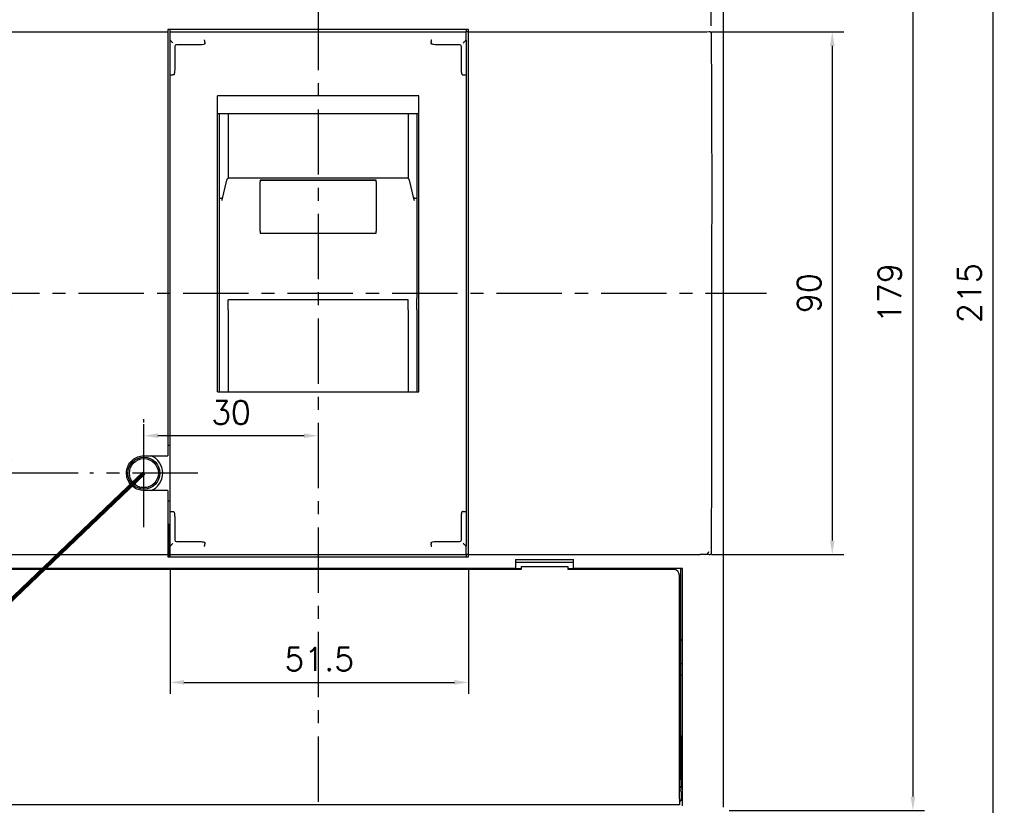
# Model space of a CAD drawing. Extents: x -2108 to 2710, y -907 to 1817.
# Tile 6 of 23: x -1721 to -1551, y 1285 to 1420. Entities that reach past the tile are written whole.
import ezdxf

# ---------------------------------------------------------------- set-up
doc = ezdxf.new("R2010")
doc.units = 0
doc.header["$LTSCALE"] = 3
doc.header["$MEASUREMENT"] = 0
doc.linetypes.add('CENTER', pattern=[2, 1.25, -0.25, 0.25, -0.25])
doc.layers.get('0').update_dxf_attribs({"linetype": 'CONTINUOUS'})
doc.layers.get('Defpoints').update_dxf_attribs({"linetype": 'CONTINUOUS'})
doc.layers.add('cen', color=1, linetype='CENTER')
doc.layers.add('di', color=3, linetype='CONTINUOUS')
doc.styles.add('KIM', font='ROMANS.shx', dxfattribs={"height": 5, "bigfont": 'GSG1.shx'})
doc.styles.get("Standard").update_dxf_attribs({"font": 'romans.shx', "height": 4, "bigfont": 'ghs.shx'})
doc.dimstyles.get("Standard").update_dxf_attribs({"dimtxt": 0.18, "dimasz": 0.18, "dimexe": 0.18, "dimexo": 0.0625, "dimgap": 0.09, "dimtad": 0, "dimtih": 1, "dimtoh": 1, "dimdec": 4, "dimzin": 0, "dimdsep": 46, "dimtxsty": 'Standard', "dimcen": 0.09, "dimadec": 0, "dimazin": 0, "dimtfac": 1, "dimtdec": 4, "dimtofl": 0, "dimtmove": 0, "dimatfit": 3, "dimfxl": 0, "dimtolj": 1, "dimtzin": 0, "dimarcsym": 0})
doc.dimstyles.new('STANDARD$0', dxfattribs={"dimtxt": 5, "dimasz": 5, "dimexe": 1, "dimexo": 2, "dimgap": 2, "dimtad": 1, "dimdec": 4, "dimzin": 12, "dimdsep": 46, "dimtxsty": 'KIM', "dimcen": -1, "dimdle": 0.1, "dimadec": 0, "dimazin": 0, "dimtfac": 1, "dimtdec": 4, "dimtmove": 0, "dimatfit": 3, "dimfxl": 0, "dimtolj": 1, "dimtzin": 0, "dimarcsym": 0})

# ---------------------------------------------------------------- blocks, each defined once
blk = doc.blocks.new('*D81')
at = {"layer": 'Defpoints', "color": 0}
for p in [(-1694.74, 1327.78), (-1643.34, 1327.78), (-1643.34, 1306.15)]:
    blk.add_point(p, dxfattribs=at)
at = {"layer": 'di'}
for p, q in [((-1694.74, 1325.78), (-1694.74, 1304.15)), ((-1643.34, 1325.78), (-1643.34, 1304.15)), ((-1692.34, 1306.15), (-1645.74, 1306.15))]:
    blk.add_line(p, q, dxfattribs=at)
for points in [[(-1692.34, 1306.55), (-1692.34, 1305.75), (-1694.74, 1306.15)], [(-1645.74, 1306.55), (-1645.74, 1305.75), (-1643.34, 1306.15)]]:
    blk.add_solid(points, dxfattribs=at)
at = {"layer": 'di', "insert": (-1669.04, 1310.15), "char_height": 4, "attachment_point": 5}
blk.add_mtext('\\A1;51.5', dxfattribs=at)
blk = doc.blocks.new('*D71')
at = {"layer": 'Defpoints', "color": 0}
for p in [(-1599.84, 1462.28), (-1600.4, 1284.08), (-1566.77, 1284.08)]:
    blk.add_point(p, dxfattribs=at)
at = {"layer": 'di'}
for p, q in [((-1597.84, 1462.28), (-1564.77, 1462.28)), ((-1566.77, 1459.88), (-1566.77, 1286.48)), ((-1598.4, 1284.08), (-1564.77, 1284.08))]:
    blk.add_line(p, q, dxfattribs=at)
for points in [[(-1567.17, 1459.88), (-1566.37, 1459.88), (-1566.77, 1462.28)], [(-1567.17, 1286.48), (-1566.37, 1286.48), (-1566.77, 1284.08)]]:
    blk.add_solid(points, dxfattribs=at)
at = {"layer": 'di', "insert": (-1570.77, 1373.18), "char_height": 4, "attachment_point": 5, "rotation": 90}
blk.add_mtext('\\A1;179', dxfattribs=at)
blk = doc.blocks.new('*D72')
at = {"layer": 'Defpoints', "color": 0}
for p in [(-1601.53, 1436.86), (-1736.95, 1417.44), (-1601.53, 1417.25)]:
    blk.add_point(p, dxfattribs=at)
at = {"layer": 'di'}
for p, q in [((-1736.95, 1419.44), (-1736.95, 1438.86)), ((-1601.53, 1419.25), (-1601.53, 1438.86)), ((-1734.55, 1436.86), (-1603.93, 1436.86))]:
    blk.add_line(p, q, dxfattribs=at)
for points in [[(-1734.55, 1437.26), (-1734.55, 1436.46), (-1736.95, 1436.86)], [(-1603.93, 1437.26), (-1603.93, 1436.46), (-1601.53, 1436.86)]]:
    blk.add_solid(points, dxfattribs=at)
at = {"layer": 'di', "insert": (-1669.24, 1440.86), "char_height": 4, "attachment_point": 5}
blk.add_mtext('\\A1;136', dxfattribs=at)
blk = doc.blocks.new('*D73')
at = {"layer": 'Defpoints', "color": 0}
for p in [(-1699.24, 1348.63), (-1669.24, 1348.63), (-1699.24, 1342.18)]:
    blk.add_point(p, dxfattribs=at)
at = {"layer": 'di'}
for p, q in [((-1699.24, 1344.18), (-1699.24, 1350.63)), ((-1671.64, 1348.63), (-1696.84, 1348.63))]:
    blk.add_line(p, q, dxfattribs=at)
for points in [[(-1696.84, 1349.03), (-1696.84, 1348.23), (-1699.24, 1348.63)], [(-1671.64, 1349.03), (-1671.64, 1348.23), (-1669.24, 1348.63)]]:
    blk.add_solid(points, dxfattribs=at)
at = {"layer": 'di', "insert": (-1684.24, 1352.63), "char_height": 4, "attachment_point": 5}
blk.add_mtext('\\A1;30', dxfattribs=at)
blk = doc.blocks.new('*D97')
at = {"layer": 'Defpoints', "color": 0}
for p in [(-1603.44, 1418.18), (-1603.44, 1328.18), (-1580.66, 1328.18)]:
    blk.add_point(p, dxfattribs=at)
at = {"layer": 'di'}
for p, q in [((-1601.44, 1418.18), (-1578.66, 1418.18)), ((-1580.66, 1415.78), (-1580.66, 1330.58)), ((-1601.44, 1328.18), (-1578.66, 1328.18))]:
    blk.add_line(p, q, dxfattribs=at)
for points in [[(-1581.06, 1415.78), (-1580.26, 1415.78), (-1580.66, 1418.18)], [(-1581.06, 1330.58), (-1580.26, 1330.58), (-1580.66, 1328.18)]]:
    blk.add_solid(points, dxfattribs=at)
at = {"layer": 'di', "insert": (-1584.66, 1373.18), "char_height": 4, "attachment_point": 5, "rotation": 90}
blk.add_mtext('\\A1;90', dxfattribs=at)
blk = doc.blocks.new('*D104')
at = {"layer": 'Defpoints', "color": 0}
for p in [(-1639.67, 1480.68), (-1639.65, 1265.68), (-1553.03, 1265.68)]:
    blk.add_point(p, dxfattribs=at)
at = {"layer": 'di'}
for p, q in [((-1637.67, 1480.68), (-1551.03, 1480.68)), ((-1553.03, 1478.28), (-1553.03, 1268.08)), ((-1637.65, 1265.68), (-1551.03, 1265.68))]:
    blk.add_line(p, q, dxfattribs=at)
for points in [[(-1553.43, 1478.28), (-1552.63, 1478.28), (-1553.03, 1480.68)], [(-1553.43, 1268.08), (-1552.63, 1268.08), (-1553.03, 1265.68)]]:
    blk.add_solid(points, dxfattribs=at)
at = {"layer": 'di', "insert": (-1557.03, 1373.18), "char_height": 4, "attachment_point": 5, "rotation": 90}
blk.add_mtext('\\A1;215', dxfattribs=at)
blk = doc.blocks.new('*D105')
at = {"layer": 'Defpoints', "color": 0}
for p in [(-1722.29, 1373.18), (-1722.29, 1342.18), (-1708.54, 1342.18)]:
    blk.add_point(p, dxfattribs=at)
at = {"layer": 'di'}
for p, q in [((-1722.29, 1370.78), (-1722.29, 1344.58)), ((-1710.54, 1342.18), (-1724.29, 1342.18))]:
    blk.add_line(p, q, dxfattribs=at)
for points in [[(-1722.69, 1370.78), (-1721.89, 1370.78), (-1722.29, 1373.18)], [(-1722.69, 1344.58), (-1721.89, 1344.58), (-1722.29, 1342.18)]]:
    blk.add_solid(points, dxfattribs=at)
at = {"layer": 'di', "insert": (-1726.29, 1357.68), "char_height": 4, "attachment_point": 5, "rotation": 90}
blk.add_mtext('\\A1;31', dxfattribs=at)

msp = doc.modelspace()

# ---------------------------------------------------------------- linework, layer by layer
for p, q in [((-1599.439, 1461.719), (-1599.439, 1284.649)), ((-1735.039, 1418.184), (-1695.139, 1418.184)), ((-1643.339, 1418.584), (-1695.139, 1418.584)), ((-1695.139, 1418.584), (-1695.139, 1418.184)), ((-1695.139, 1418.184), (-1695.139, 1417.755)), ((-1694.739, 1418.184), (-1694.739, 1418.584)), ((-1694.739, 1416.773), (-1694.739, 1418.184)), ((-1694.739, 1418.184), (-1643.739, 1418.184)), ((-1643.739, 1418.584), (-1643.739, 1418.184)), ((-1643.739, 1416.773), (-1643.739, 1418.184)), ((-1643.339, 1418.184), (-1643.739, 1418.184)), ((-1643.339, 1418.184), (-1643.339, 1418.584)), ((-1643.339, 1418.184), (-1603.439, 1418.184)), ((-1643.339, 1417.755), (-1643.339, 1418.184)), ((-1695.139, 1417.755), (-1695.139, 1417.47)), ((-1695.139, 1417.47), (-1695.139, 1345.184)), ((-1694.739, 1412.786), (-1694.739, 1416.773)), ((-1688.739, 1416.364), (-1688.739, 1416.359)), ((-1688.739, 1416.359), (-1688.739, 1416.173)), ((-1649.739, 1416.359), (-1649.739, 1416.364)), ((-1649.739, 1416.359), (-1649.739, 1416.173)), ((-1643.739, 1416.773), (-1643.739, 1412.786)), ((-1643.339, 1417.47), (-1643.339, 1417.755)), ((-1643.339, 1328.898), (-1643.339, 1417.47)), ((-1693.939, 1415.665), (-1693.939, 1412.786)), ((-1691.65, 1415.965), (-1693.639, 1415.965)), ((-1689.585, 1415.965), (-1691.65, 1415.965)), ((-1646.828, 1415.965), (-1648.893, 1415.965)), ((-1644.839, 1415.965), (-1646.828, 1415.965)), ((-1644.539, 1412.786), (-1644.539, 1415.665)), ((-1694.739, 1410.807), (-1694.739, 1412.786)), ((-1693.939, 1412.786), (-1693.939, 1411.828)), ((-1644.539, 1411.828), (-1644.539, 1412.786)), ((-1643.739, 1412.786), (-1643.739, 1410.807)), ((-1694.739, 1335.561), (-1694.739, 1410.807)), ((-1694.139, 1410.765), (-1694.239, 1410.765)), ((-1644.339, 1410.765), (-1644.239, 1410.765)), ((-1643.739, 1410.807), (-1643.739, 1335.561)), ((-1651.889, 1407.182), (-1686.589, 1407.182)), ((-1686.589, 1356.184), (-1686.589, 1407.182)), ((-1651.889, 1356.184), (-1651.889, 1407.182)), ((-1651.889, 1404.082), (-1686.589, 1404.082)), ((-1686.239, 1391.018), (-1686.239, 1404.082)), ((-1684.739, 1404.082), (-1684.739, 1392.971)), ((-1653.739, 1404.082), (-1653.739, 1392.972)), ((-1652.239, 1404.082), (-1652.239, 1391.018)), ((-1685.01, 1392.618), (-1685.814, 1389.233)), ((-1653.956, 1393.005), (-1684.523, 1393.005)), ((-1659.239, 1392.64), (-1679.239, 1392.64)), ((-1679.239, 1392.64), (-1679.239, 1392.349)), ((-1679.239, 1392.639), (-1659.239, 1392.639)), ((-1659.239, 1392.349), (-1659.239, 1392.64)), ((-1652.664, 1389.232), (-1653.468, 1392.618)), ((-1686.239, 1389.565), (-1686.239, 1391.018)), ((-1679.239, 1383.85), (-1679.239, 1392.349)), ((-1659.239, 1392.349), (-1659.239, 1383.85)), ((-1652.239, 1391.018), (-1652.239, 1389.565)), ((-1686.239, 1389.46), (-1686.239, 1389.565)), ((-1686.184, 1389.565), (-1686.239, 1389.565)), ((-1686.239, 1389.054), (-1686.239, 1389.46)), ((-1685.809, 1389.232), (-1685.827, 1389.119)), ((-1652.294, 1389.565), (-1652.239, 1389.565)), ((-1652.239, 1389.565), (-1652.239, 1389.46)), ((-1652.239, 1389.46), (-1652.239, 1389.054)), ((-1686.239, 1377.479), (-1686.239, 1389.054)), ((-1652.239, 1389.054), (-1652.239, 1377.479)), ((-1679.239, 1383.85), (-1679.239, 1383.524)), ((-1679.239, 1383.524), (-1659.239, 1383.524)), ((-1659.239, 1383.524), (-1659.239, 1383.85)), ((-1601.439, 1382.451), (-1601.439, 1363.918)), ((-1686.239, 1376.941), (-1686.239, 1377.479)), ((-1652.239, 1377.479), (-1652.239, 1376.941)), ((-1686.239, 1372.29), (-1686.239, 1376.941)), ((-1652.239, 1376.941), (-1652.239, 1372.29)), ((-1686.239, 1370.334), (-1686.239, 1372.29)), ((-1652.239, 1370.334), (-1652.239, 1372.29)), ((-1653.739, 1372.06), (-1684.739, 1372.06)), ((-1684.739, 1370.334), (-1684.739, 1372.06)), ((-1653.739, 1370.334), (-1653.739, 1372.06)), ((-1686.239, 1356.184), (-1686.239, 1370.334)), ((-1684.739, 1370.334), (-1684.739, 1356.184)), ((-1653.739, 1370.334), (-1653.739, 1356.184)), ((-1652.239, 1370.334), (-1652.239, 1356.184)), ((-1686.589, 1356.184), (-1651.889, 1356.184)), ((-1694.739, 1346.934), (-1695.139, 1346.934)), ((-1699.239, 1345.184), (-1695.139, 1345.184)), ((-1695.139, 1339.184), (-1699.239, 1339.184)), ((-1695.139, 1339.184), (-1695.139, 1328.898)), ((-1695.139, 1337.434), (-1694.739, 1337.434)), ((-1694.739, 1333.582), (-1694.739, 1335.561)), ((-1694.239, 1335.603), (-1694.139, 1335.603)), ((-1644.239, 1335.603), (-1644.339, 1335.603)), ((-1643.739, 1335.561), (-1643.739, 1333.582)), ((-1694.939, 1333.384), (-1695.139, 1333.384)), ((-1694.939, 1327.784), (-1694.939, 1333.384)), ((-1694.739, 1329.595), (-1694.739, 1333.582)), ((-1693.939, 1334.54), (-1693.939, 1333.582)), ((-1693.939, 1333.582), (-1693.939, 1330.703)), ((-1644.539, 1333.582), (-1644.539, 1334.54)), ((-1644.539, 1330.703), (-1644.539, 1333.582)), ((-1643.739, 1333.582), (-1643.739, 1329.595)), ((-1693.639, 1330.403), (-1691.65, 1330.403)), ((-1691.65, 1330.403), (-1689.585, 1330.403)), ((-1688.739, 1330.195), (-1688.739, 1330.009)), ((-1688.739, 1330.009), (-1688.739, 1330.005)), ((-1649.739, 1330.195), (-1649.739, 1330.009)), ((-1649.739, 1330.005), (-1649.739, 1330.009)), ((-1648.893, 1330.403), (-1646.828, 1330.403)), ((-1646.828, 1330.403), (-1644.839, 1330.403)), ((-1735.039, 1328.184), (-1695.139, 1328.184)), ((-1695.139, 1328.898), (-1695.139, 1328.613)), ((-1695.139, 1328.613), (-1695.139, 1328.184)), ((-1695.139, 1328.184), (-1695.139, 1327.784)), ((-1694.739, 1328.184), (-1694.739, 1329.595)), ((-1694.739, 1328.184), (-1643.739, 1328.184)), ((-1694.739, 1327.784), (-1694.739, 1328.184)), ((-1643.739, 1328.184), (-1643.739, 1329.595)), ((-1643.339, 1328.184), (-1643.739, 1328.184)), ((-1643.739, 1328.184), (-1643.739, 1327.784)), ((-1643.339, 1328.613), (-1643.339, 1328.898)), ((-1643.339, 1328.184), (-1643.339, 1328.613)), ((-1643.339, 1328.184), (-1603.439, 1328.184)), ((-1643.339, 1327.784), (-1643.339, 1328.184)), ((-1695.139, 1327.784), (-1643.339, 1327.784)), ((-1635.239, 1327.284), (-1625.239, 1327.284)), ((-1635.239, 1327.284), (-1635.239, 1325.784)), ((-1625.239, 1326.784), (-1635.239, 1326.784)), ((-1625.239, 1325.784), (-1625.239, 1327.284)), ((-1635.239, 1325.784), (-1732.039, 1325.784)), ((-1634.239, 1325.584), (-1730.489, 1325.584)), ((-1695.239, 1325.584), (-1695.239, 1325.784)), ((-1694.939, 1325.584), (-1694.939, 1325.784)), ((-1694.739, 1325.584), (-1694.739, 1325.784)), ((-1643.739, 1325.784), (-1643.739, 1325.584)), ((-1643.539, 1325.784), (-1643.539, 1325.584)), ((-1643.239, 1325.584), (-1643.239, 1325.784)), ((-1635.239, 1325.784), (-1634.239, 1325.784)), ((-1634.239, 1326.084), (-1634.239, 1325.584)), ((-1634.239, 1326.084), (-1626.239, 1326.084)), ((-1626.239, 1326.084), (-1626.239, 1325.584)), ((-1626.239, 1325.784), (-1625.239, 1325.784)), ((-1607.989, 1325.584), (-1626.239, 1325.584)), ((-1606.439, 1325.784), (-1625.239, 1325.784)), ((-1619.239, 1325.584), (-1619.239, 1325.683)), ((-1614.239, 1325.584), (-1614.239, 1325.683)), ((-1606.739, 1289.484), (-1606.739, 1325.784)), ((-1606.439, 1284.867), (-1606.439, 1325.784)), ((-1606.989, 1286.084), (-1606.989, 1324.584)), ((-1606.439, 1313.484), (-1606.739, 1313.484)), ((-1606.439, 1313.384), (-1606.739, 1313.384)), ((-1606.739, 1309.384), (-1606.439, 1309.384)), ((-1606.439, 1307.384), (-1606.739, 1307.384)), ((-1606.539, 1296.884), (-1606.739, 1296.884)), ((-1606.539, 1289.584), (-1606.539, 1296.884)), ((-1606.439, 1296.884), (-1606.539, 1296.884)), ((-1606.989, 1289.484), (-1606.739, 1289.484)), ((-1606.739, 1289.584), (-1606.539, 1289.584)), ((-1606.739, 1289.484), (-1606.739, 1288.184)), ((-1606.739, 1288.184), (-1606.989, 1288.184)), ((-1606.989, 1288.084), (-1606.439, 1288.084)), ((-1606.989, 1287.784), (-1606.439, 1287.784)), ((-1606.689, 1287.334), (-1606.989, 1287.634)), ((-1606.989, 1286.084), (-1606.989, 1285.084)), ((-1606.989, 1285.534), (-1606.689, 1285.834)), ((-1606.439, 1287.334), (-1606.689, 1287.334)), ((-1606.689, 1287.334), (-1606.689, 1286.584)), ((-1606.689, 1286.584), (-1606.689, 1285.834)), ((-1606.689, 1285.834), (-1606.439, 1285.834)), ((-1606.989, 1285.084), (-1731.489, 1285.084))]:
    msp.add_line(p, q)
at = {"flags": 128}
for points in [[(-1694.239, 1416.266), (-1694.326, 1416.353), (-1694.41, 1416.437), (-1694.489, 1416.516), (-1694.561, 1416.587), (-1694.622, 1416.649), (-1694.672, 1416.699), (-1694.709, 1416.736), (-1694.732, 1416.758)], [(-1644.239, 1416.266), (-1644.14, 1416.365), (-1644.045, 1416.46), (-1643.958, 1416.547), (-1643.881, 1416.624), (-1643.819, 1416.686), (-1643.774, 1416.731), (-1643.747, 1416.758)], [(-1685.01, 1392.618), (-1685.014, 1392.601), (-1685.024, 1392.504)], [(-1694.732, 1329.61), (-1694.709, 1329.633), (-1694.672, 1329.669), (-1694.622, 1329.719), (-1694.561, 1329.781), (-1694.489, 1329.852), (-1694.41, 1329.931), (-1694.326, 1330.016), (-1694.239, 1330.102)], [(-1643.747, 1329.61), (-1643.774, 1329.637), (-1643.819, 1329.682), (-1643.881, 1329.744), (-1643.958, 1329.821), (-1644.045, 1329.908), (-1644.14, 1330.003), (-1644.239, 1330.102)]]:
    msp.add_lwpolyline(points, dxfattribs=at)
for radius in [2.75, 2.5]:
    msp.add_circle((-1699.239, 1342.184), radius)
for centre, radius, start, end in [((-1693.639, 1415.665), 0.3, 90, 180), ((-1644.839, 1415.665), 0.3, 0, 90), ((-1699.239, 1342.184), 3.25, 292.61986, 67.38014), ((-1693.639, 1330.703), 0.3, 180, 270), ((-1644.839, 1330.703), 0.3, 270, 0), ((-1602.439, 1328.684), 0.5, 270, 0), ((-1616.739, 1318.084), 8, 105.74055, 108.20996), ((-1616.739, 1318.084), 8, 71.79004, 74.25945), ((-1607.989, 1324.584), 1, 0, 90)]:
    msp.add_arc(centre, radius, start, end)
for centre, major_axis, start_param, end_param in [((-1603.439, 1418.889), (4, 0), 4.712389, 5.1164047), ((-1694.239, 1416.773), (0.5, 0), 3.1415927, 3.3161256), ((-1644.239, 1416.773), (0.5, 0), 6.1086524, 6.2831853), ((-1694.239, 1329.595), (0.5, 0), 2.9670597, 3.1415927), ((-1644.239, 1329.595), (0.5, 0), 0, 0.1745329), ((-1603.439, 1327.479), (4, 0), 1.1667806, 1.5707963)]:
    msp.add_ellipse(centre, major_axis=major_axis, ratio=0.176327, start_param=start_param, end_param=end_param)
for points, knots in [([(-1601.867, 1418.241), (-1601.82, 1418.24), (-1601.738, 1418.238), (-1601.637, 1418.188), (-1601.571, 1418.121), (-1601.537, 1418.047), (-1601.533, 1417.997), (-1601.532, 1417.978)], [0, 0, 0, 0, 0.2994204, 0.5263949, 0.7070068, 0.8887843, 1, 1, 1, 1]), ([(-1601.532, 1417.978), (-1601.512, 1415.409), (-1601.425, 1403.566), (-1601.433, 1391.724), (-1601.439, 1382.451)], [0, 0, 0, 0, 0.216992, 1, 1, 1, 1]), ([(-1688.739, 1416.364), (-1688.742, 1416.419), (-1688.747, 1416.531), (-1688.765, 1416.676), (-1688.787, 1416.783), (-1688.804, 1416.824), (-1688.813, 1416.834), (-1688.814, 1416.834)], [0, 0, 0, 0, 0.2467077, 0.4933533, 0.7417496, 0.9879911, 1, 1, 1, 1]), ([(-1649.739, 1416.364), (-1649.737, 1416.419), (-1649.731, 1416.531), (-1649.714, 1416.676), (-1649.692, 1416.783), (-1649.674, 1416.824), (-1649.665, 1416.834), (-1649.665, 1416.834)], [0, 0, 0, 0, 0.2467077, 0.4933533, 0.7417496, 0.9879911, 1, 1, 1, 1]), ([(-1688.739, 1416.173), (-1688.74, 1416.165), (-1688.742, 1416.148), (-1688.762, 1416.119), (-1688.822, 1416.071), (-1689.068, 1415.984), (-1689.338, 1415.966), (-1689.556, 1415.965), (-1689.585, 1415.965)], [0, 0, 0, 0, 0.0251163, 0.0564539, 0.1119889, 0.2796751, 0.9032409, 1, 1, 1, 1]), ([(-1648.893, 1415.965), (-1649.027, 1415.968), (-1649.257, 1415.973), (-1649.51, 1416.017), (-1649.645, 1416.07), (-1649.695, 1416.099), (-1649.726, 1416.132), (-1649.738, 1416.154), (-1649.739, 1416.169), (-1649.739, 1416.173)], [0, 0, 0, 0, 0.4411753, 0.7628749, 0.8374587, 0.9200434, 0.9526419, 0.9855997, 1, 1, 1, 1]), ([(-1693.939, 1411.828), (-1693.94, 1411.694), (-1693.942, 1411.487), (-1693.964, 1411.229), (-1693.987, 1411.07), (-1694.011, 1410.962), (-1694.037, 1410.881), (-1694.062, 1410.826), (-1694.089, 1410.789), (-1694.11, 1410.772), (-1694.129, 1410.765), (-1694.137, 1410.765), (-1694.139, 1410.765)], [0, 0, 0, 0, 0.3578411, 0.5576853, 0.6944336, 0.7888065, 0.8545949, 0.9213191, 0.9493896, 0.9776978, 0.9936882, 1, 1, 1, 1]), ([(-1644.339, 1410.765), (-1644.346, 1410.765), (-1644.361, 1410.767), (-1644.385, 1410.785), (-1644.428, 1410.84), (-1644.513, 1411.089), (-1644.535, 1411.433), (-1644.538, 1411.729), (-1644.539, 1411.828)], [0, 0, 0, 0, 0.0177754, 0.0395275, 0.078769, 0.2038036, 0.7338858, 1, 1, 1, 1]), ([(-1694.739, 1410.807), (-1694.739, 1410.807), (-1694.739, 1410.804), (-1694.727, 1410.796), (-1694.67, 1410.784), (-1694.556, 1410.773), (-1694.407, 1410.766), (-1694.295, 1410.765), (-1694.239, 1410.765)], [0, 0, 0, 0, 0.0115184, 0.1464148, 0.3612526, 0.5746149, 0.7872982, 1, 1, 1, 1]), ([(-1644.239, 1410.765), (-1644.183, 1410.765), (-1644.071, 1410.766), (-1643.923, 1410.773), (-1643.809, 1410.784), (-1643.751, 1410.796), (-1643.739, 1410.804), (-1643.739, 1410.807), (-1643.739, 1410.807)], [0, 0, 0, 0, 0.2127018, 0.4253851, 0.6387474, 0.8535852, 0.9884816, 1, 1, 1, 1]), ([(-1684.522, 1392.998), (-1684.542, 1393), (-1684.62, 1393.008), (-1684.741, 1392.962), (-1684.86, 1392.882), (-1684.937, 1392.792), (-1684.986, 1392.702), (-1685.003, 1392.645), (-1685.01, 1392.618)], [0, 0, 0, 0, 0.0898839, 0.3457613, 0.55087, 0.7239321, 0.8695825, 1, 1, 1, 1]), ([(-1653.468, 1392.618), (-1653.473, 1392.638), (-1653.488, 1392.692), (-1653.541, 1392.796), (-1653.643, 1392.907), (-1653.792, 1392.991), (-1653.902, 1392.998), (-1653.955, 1393.001)], [0, 0, 0, 0, 0.0964873, 0.2618454, 0.5131057, 0.7653188, 1, 1, 1, 1]), ([(-1686.184, 1389.565), (-1686.098, 1389.565), (-1685.934, 1389.567), (-1685.797, 1389.576), (-1685.731, 1389.581)], [0, 0, 0, 0, 0.5230726, 1, 1, 1, 1]), ([(-1652.747, 1389.581), (-1652.681, 1389.576), (-1652.544, 1389.567), (-1652.38, 1389.565), (-1652.294, 1389.565)], [0, 0, 0, 0, 0.4769274, 1, 1, 1, 1]), ([(-1652.651, 1389.119), (-1652.651, 1389.135), (-1652.651, 1389.173), (-1652.663, 1389.21), (-1652.67, 1389.231)], [0, 0, 0, 0, 0.42093188, 1, 1, 1, 1]), ([(-1601.439, 1363.918), (-1601.439, 1361.251), (-1601.436, 1349.408), (-1601.49, 1337.566), (-1601.532, 1328.39)], [0, 0, 0, 0, 0.2251735, 1, 1, 1, 1]), ([(-1699.239, 1339.184), (-1699.576, 1339.217), (-1700.251, 1339.283), (-1701.149, 1339.8), (-1701.831, 1340.561), (-1702.222, 1341.512), (-1702.276, 1342.537), (-1701.988, 1343.523), (-1701.39, 1344.358), (-1700.549, 1344.945), (-1699.785, 1345.166), (-1699.344, 1345.181), (-1699.239, 1345.184)], [0, 0, 0, 0, 0.1073231, 0.2146458, 0.3219881, 0.4293712, 0.5367874, 0.6442128, 0.7516257, 0.8590095, 0.9663631, 1, 1, 1, 1]), ([(-1694.739, 1335.561), (-1694.739, 1335.561), (-1694.739, 1335.565), (-1694.727, 1335.573), (-1694.67, 1335.584), (-1694.556, 1335.595), (-1694.407, 1335.602), (-1694.295, 1335.603), (-1694.239, 1335.603)], [0, 0, 0, 0, 0.01151923, 0.14641477, 0.36125252, 0.57461474, 0.7872983, 1, 1, 1, 1]), ([(-1694.139, 1335.603), (-1694.133, 1335.603), (-1694.118, 1335.601), (-1694.093, 1335.583), (-1694.05, 1335.528), (-1693.966, 1335.279), (-1693.944, 1334.935), (-1693.94, 1334.639), (-1693.939, 1334.54)], [0, 0, 0, 0, 0.0177753, 0.0395272, 0.0787685, 0.2038085, 0.7338807, 1, 1, 1, 1]), ([(-1644.539, 1334.54), (-1644.538, 1334.674), (-1644.536, 1334.881), (-1644.515, 1335.139), (-1644.492, 1335.298), (-1644.467, 1335.406), (-1644.442, 1335.487), (-1644.416, 1335.542), (-1644.389, 1335.579), (-1644.368, 1335.596), (-1644.35, 1335.603), (-1644.342, 1335.603), (-1644.339, 1335.603)], [0, 0, 0, 0, 0.3578406, 0.5576911, 0.6944327, 0.7888119, 0.8545939, 0.921324, 0.9493892, 0.9776973, 0.9936877, 1, 1, 1, 1]), ([(-1644.239, 1335.603), (-1644.183, 1335.603), (-1644.071, 1335.602), (-1643.923, 1335.595), (-1643.809, 1335.584), (-1643.751, 1335.573), (-1643.739, 1335.565), (-1643.739, 1335.561), (-1643.739, 1335.561)], [0, 0, 0, 0, 0.2127017, 0.42538526, 0.63874748, 0.85358523, 0.98848077, 1, 1, 1, 1]), ([(-1689.585, 1330.403), (-1689.452, 1330.4), (-1689.221, 1330.395), (-1688.969, 1330.351), (-1688.834, 1330.298), (-1688.783, 1330.269), (-1688.752, 1330.236), (-1688.741, 1330.214), (-1688.74, 1330.2), (-1688.739, 1330.195)], [0, 0, 0, 0, 0.4411736, 0.7628717, 0.837452, 0.9200364, 0.9526347, 0.9855997, 1, 1, 1, 1]), ([(-1688.814, 1329.534), (-1688.813, 1329.534), (-1688.804, 1329.545), (-1688.787, 1329.585), (-1688.765, 1329.693), (-1688.747, 1329.838), (-1688.742, 1329.949), (-1688.739, 1330.005)], [0, 0, 0, 0, 0.0120089, 0.2582532, 0.5066486, 0.7532932, 1, 1, 1, 1]), ([(-1649.739, 1330.195), (-1649.738, 1330.203), (-1649.736, 1330.22), (-1649.716, 1330.249), (-1649.656, 1330.297), (-1649.411, 1330.384), (-1649.14, 1330.402), (-1648.922, 1330.403), (-1648.893, 1330.403)], [0, 0, 0, 0, 0.02512428, 0.05645474, 0.11198942, 0.27967817, 0.90324136, 1, 1, 1, 1]), ([(-1649.665, 1329.534), (-1649.665, 1329.534), (-1649.674, 1329.545), (-1649.692, 1329.585), (-1649.714, 1329.693), (-1649.731, 1329.838), (-1649.737, 1329.949), (-1649.739, 1330.005)], [0, 0, 0, 0, 0.0120089, 0.2582532, 0.5066486, 0.7532932, 1, 1, 1, 1]), ([(-1601.532, 1328.39), (-1601.534, 1328.363), (-1601.539, 1328.311), (-1601.577, 1328.242), (-1601.638, 1328.18), (-1601.736, 1328.13), (-1601.819, 1328.128), (-1601.867, 1328.127)], [0, 0, 0, 0, 0.1543866, 0.3086003, 0.466366, 0.6970709, 1, 1, 1, 1])]:
    msp.add_open_spline(points, degree=3, knots=knots)
at = {"layer": 'cen', "ltscale": 3}
for p, q in [((-1669.239, 1512.844), (-1669.239, 1233.524)), ((-1746.486, 1373.184), (-1591.993, 1373.184)), ((-1699.239, 1332.884), (-1699.239, 1351.484)), ((-1689.939, 1342.184), (-1708.539, 1342.184))]:
    msp.add_line(p, q, dxfattribs=at)

# ---------------------------------------------------------------- dimensions: what is measured, and where the dimension line sits
at = {"layer": 'di'}
dim = msp.add_linear_dim(base=(-1553.027, 1265.684), p1=(-1639.668, 1480.684), p2=(-1639.653, 1265.684), angle=90, text='215', dimstyle='STANDARD$0', override={"dimtxt": 4, "dimasz": 2.4, "dimexe": 2, "dimdec": 2, "dimzin": 8, "dimtxsty": 'Standard', "dimcen": 0, "dimdle": 0, "dimclrd": 256, "dimclre": 256, "dimclrt": 256, "dimadec": 2, "dimazin": 2, "dimtfac": 0.6, "dimtdec": 2, "dimtzin": 8, "dimlwd": 65535, "dimlwe": 65535}, dxfattribs=at)
dim.commit()
dim.dimension.update_dxf_attribs({"geometry": '*D104', "text_midpoint": (-1553.027, 1373.184), "dimtype": 160})
dim = msp.add_linear_dim(base=(-1566.765, 1284.084), p1=(-1599.84, 1462.284), p2=(-1600.405, 1284.084), angle=90, text='179', dimstyle='STANDARD$0', override={"dimtxt": 4, "dimasz": 2.4, "dimexe": 2, "dimdec": 2, "dimzin": 8, "dimtxsty": 'Standard', "dimcen": 0, "dimdle": 0, "dimclrd": 256, "dimclre": 256, "dimclrt": 256, "dimadec": 2, "dimazin": 2, "dimtfac": 0.6, "dimtdec": 2, "dimtzin": 8, "dimlwd": 65535, "dimlwe": 65535}, dxfattribs=at)
dim.commit()
dim.dimension.update_dxf_attribs({"geometry": '*D71', "text_midpoint": (-1570.765, 1373.184)})
dim = msp.add_linear_dim(base=(-1601.526, 1436.855), p1=(-1736.949, 1417.437), p2=(-1601.526, 1417.254), text='136', dimstyle='STANDARD$0', override={"dimtxt": 4, "dimasz": 2.4, "dimexe": 2, "dimdec": 2, "dimzin": 8, "dimtxsty": 'Standard', "dimcen": 0, "dimdle": 0, "dimclrd": 256, "dimclre": 256, "dimclrt": 256, "dimadec": 2, "dimazin": 2, "dimtfac": 0.6, "dimtdec": 2, "dimtzin": 8, "dimlwd": 65535, "dimlwe": 65535}, dxfattribs=at)
dim.commit()
dim.dimension.update_dxf_attribs({"geometry": '*D72', "text_midpoint": (-1669.238, 1440.855)})
dim = msp.add_linear_dim(base=(-1580.656, 1328.184), p1=(-1603.439, 1418.184), p2=(-1603.439, 1328.184), angle=90, dimstyle='STANDARD$0', override={"dimtxt": 4, "dimasz": 2.4, "dimexe": 2, "dimdec": 2, "dimzin": 8, "dimtxsty": 'Standard', "dimcen": 0, "dimdle": 0, "dimclrd": 256, "dimclre": 256, "dimclrt": 256, "dimadec": 2, "dimazin": 2, "dimtfac": 0.6, "dimtdec": 2, "dimtzin": 8, "dimlwd": 65535, "dimlwe": 65535}, dxfattribs=at)
dim.commit()
dim.dimension.update_dxf_attribs({"geometry": '*D97', "text_midpoint": (-1584.656, 1373.184)})
dim = msp.add_linear_dim(base=(-1722.293, 1342.184), p1=(-1722.293, 1373.184), p2=(-1708.539, 1342.184), angle=90, dimstyle='STANDARD$0', override={"dimtxt": 4, "dimasz": 2.4, "dimexe": 2, "dimdec": 2, "dimzin": 8, "dimtxsty": 'Standard', "dimcen": 0, "dimdle": 0, "dimclrd": 256, "dimclre": 256, "dimclrt": 256, "dimadec": 2, "dimazin": 2, "dimtfac": 0.6, "dimtdec": 2, "dimtzin": 8, "dimlwd": 65535, "dimlwe": 65535}, dxfattribs=at)
dim.commit()
dim.dimension.update_dxf_attribs({"geometry": '*D105', "text_midpoint": (-1722.293, 1357.684), "dimtype": 160})
dim = msp.add_linear_dim(base=(-1699.239, 1348.63), p1=(-1669.239, 1348.63), p2=(-1699.239, 1342.184), dimstyle='STANDARD$0', override={"dimtxt": 4, "dimasz": 2.4, "dimexe": 2, "dimdec": 2, "dimzin": 8, "dimtxsty": 'Standard', "dimcen": 0, "dimdle": 0, "dimclrd": 256, "dimclre": 256, "dimclrt": 256, "dimadec": 2, "dimazin": 2, "dimtfac": 0.6, "dimtdec": 2, "dimtzin": 8, "dimlwd": 65535, "dimlwe": 65535}, dxfattribs=at)
dim.commit()
dim.dimension.update_dxf_attribs({"geometry": '*D73', "text_midpoint": (-1684.239, 1352.63)})
dim = msp.add_linear_dim(base=(-1643.339, 1306.153), p1=(-1694.739, 1327.784), p2=(-1643.339, 1327.784), text='51.5', dimstyle='STANDARD$0', override={"dimtxt": 4, "dimasz": 2.4, "dimexe": 2, "dimdec": 2, "dimzin": 8, "dimtxsty": 'Standard', "dimcen": 0, "dimdle": 0, "dimclrd": 256, "dimclre": 256, "dimclrt": 256, "dimadec": 2, "dimazin": 2, "dimtfac": 0.6, "dimtdec": 2, "dimtzin": 8, "dimlwd": 65535, "dimlwe": 65535}, dxfattribs=at)
dim.commit()
dim.dimension.update_dxf_attribs({"geometry": '*D81', "text_midpoint": (-1669.039, 1306.153), "dimtype": 160})

# ---------------------------------------------------------------- leaders
at = {"layer": 'di', "annotation_type": 0, "has_hookline": 1, "hookline_direction": 1, "text_width": 44.667}
msp.add_leader([(-1699.239, 1342.184), (-1737.566, 1305.595), (-1739.966, 1305.595)], dimstyle='Standard', override={"dimtxt": 4, "dimasz": 2.4, "dimexe": 2, "dimexo": 2, "dimgap": 2, "dimtad": 1, "dimtih": 0, "dimtoh": 0, "dimdec": 2, "dimzin": 8, "dimcen": 0, "dimclrd": 256, "dimclre": 256, "dimclrt": 256, "dimadec": 2, "dimazin": 2, "dimtfac": 0.6, "dimtdec": 2, "dimtofl": 1, "dimtzin": 8, "dimlwd": 65535, "dimlwe": 65535}, dxfattribs=at)

doc.saveas('drawing.dxf')
